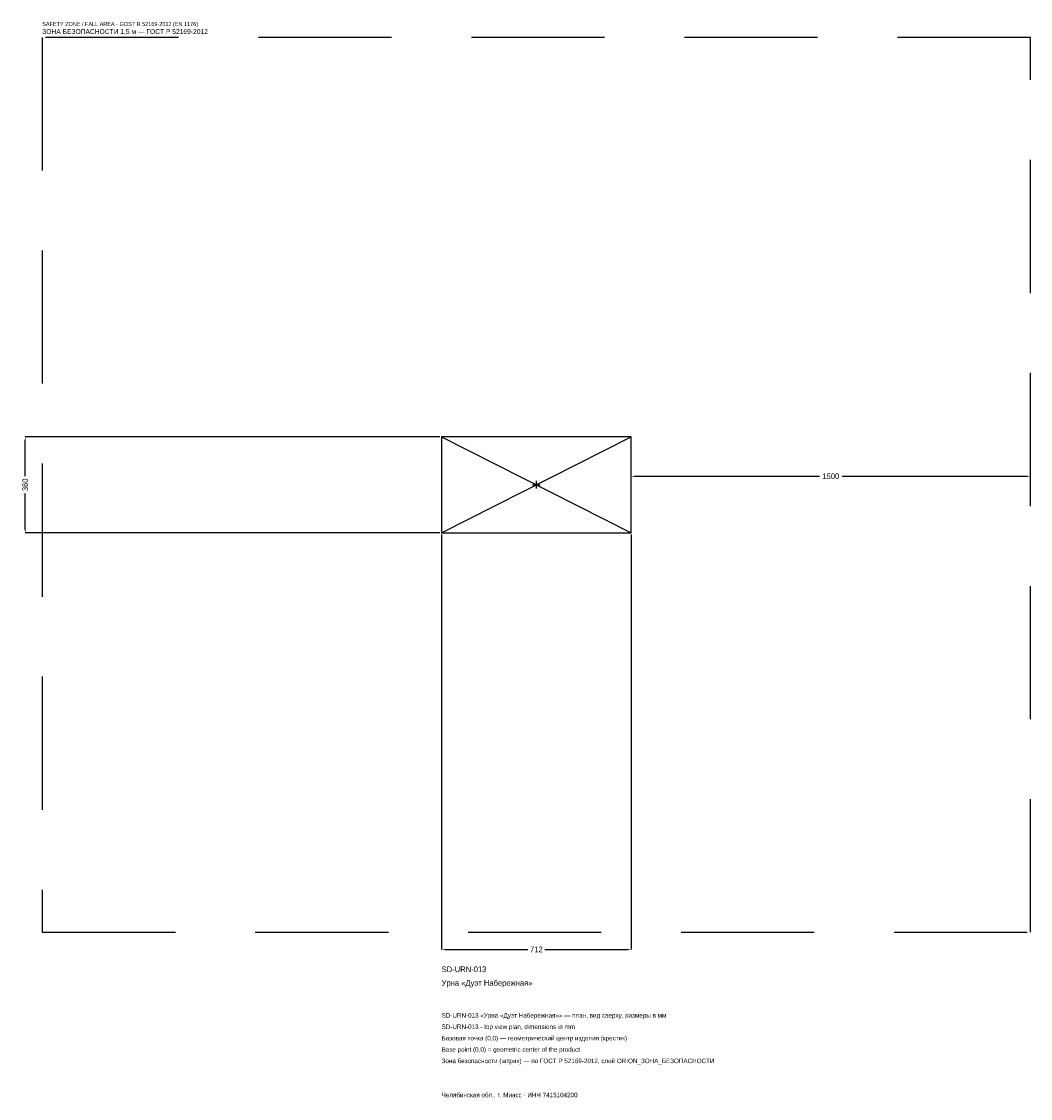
# Model space of a CAD drawing. Header units: metres. Extents: x -1934 to 1856, y -2304 to 1739.
import ezdxf

# ---------------------------------------------------------------- set-up
doc = ezdxf.new("R2010")
doc.units = ezdxf.units.M
doc.linetypes.add('DASHED', pattern=[800, 500, -300])
for name, color, linetype in [('ORION_ДАННЫЕ', 3, 'Continuous'), ('ORION_ЗОНА_БЕЗОПАСНОСТИ', 1, 'Continuous'), ('ORION_КОНТУР', 7, 'Continuous'), ('ORION_РАЗМЕРЫ', 8, 'Continuous')]:
    doc.layers.add(name, color=color, linetype=linetype)
doc.dimstyles.new('ORION', dxfattribs={"dimtxt": 21.36, "dimasz": 12.816, "dimexe": 1.25, "dimexo": 6.408, "dimtad": 1, "dimdec": 0, "dimcen": 2.5, "dimazin": 3, "dimtfac": 1, "dimtmove": 0, "dimatfit": 3, "dimarcsym": 0})

# ---------------------------------------------------------------- blocks, each defined once
blk = doc.blocks.new('_CLOSEDFILLED')
at = {"color": 0, "linetype": 'BYBLOCK'}
blk.add_solid([(-1, 0.16), (0, 0), (-1, -0.16)], dxfattribs=at)
blk = doc.blocks.new('*D1')
for p, q in [((-356, -186.408), (-356, -1744.08)), ((356, -186.408), (356, -1744.08)), ((-343.184, -1744.08), (-32.04, -1744.08)), ((32.04, -1744.08), (343.184, -1744.08))]:
    blk.add_line(p, q)
at = {"layer": 'Defpoints'}
for p in [(-356, -180), (356, -180), (-356, -1744.08)]:
    blk.add_point(p, dxfattribs=at)
at = {"layer": 'ORION_РАЗМЕРЫ', "xscale": 12.815999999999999, "yscale": 12.815999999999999, "rotation": 180}
blk.add_blockref('_CLOSEDFILLED', (-356, -1744.08), dxfattribs=at)
at = {"layer": 'ORION_РАЗМЕРЫ', "xscale": 12.815999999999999, "yscale": 12.815999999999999}
blk.add_blockref('_CLOSEDFILLED', (356, -1744.08), dxfattribs=at)
at = {"layer": 'ORION_РАЗМЕРЫ', "insert": (0, -1744.08), "char_height": 21.36, "attachment_point": 5}
blk.add_mtext('712', dxfattribs=at)
blk = doc.blocks.new('*D2')
for p, q in [((-362.408, 180), (-1920.08, 180)), ((-1920.08, 32.04), (-1920.08, 167.184)), ((-1920.08, -167.184), (-1920.08, -32.04)), ((-362.408, -180), (-1920.08, -180))]:
    blk.add_line(p, q)
at = {"layer": 'Defpoints'}
for p in [(-356, 180), (-1920.08, -180), (-356, -180)]:
    blk.add_point(p, dxfattribs=at)
at = {"layer": 'ORION_РАЗМЕРЫ', "xscale": 12.815999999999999, "yscale": 12.815999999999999}
for p, rotation in [((-1920.08, 180), 90), ((-1920.08, -180), 270)]:
    blk.add_blockref('_CLOSEDFILLED', p, dxfattribs=dict(at, rotation=rotation))
at = {"layer": 'ORION_РАЗМЕРЫ', "insert": (-1920.08, 0), "char_height": 21.36, "attachment_point": 5, "rotation": 90}
blk.add_mtext('360', dxfattribs=at)
blk = doc.blocks.new('*D3')
for p, q in [((356, 6.408), (356, 32.04)), ((368.816, 32.04), (1063.28, 32.04)), ((1148.72, 32.04), (1843.184, 32.04)), ((1856, 6.408), (1856, 32.04))]:
    blk.add_line(p, q)
at = {"layer": 'Defpoints'}
for p in [(356, 32.04), (356, 0), (1856, 0)]:
    blk.add_point(p, dxfattribs=at)
at = {"layer": 'ORION_РАЗМЕРЫ', "xscale": 12.815999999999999, "yscale": 12.815999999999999, "rotation": 180}
blk.add_blockref('_CLOSEDFILLED', (356, 32.04), dxfattribs=at)
at = {"layer": 'ORION_РАЗМЕРЫ', "xscale": 12.815999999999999, "yscale": 12.815999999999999}
blk.add_blockref('_CLOSEDFILLED', (1856, 32.04), dxfattribs=at)
at = {"layer": 'ORION_РАЗМЕРЫ', "insert": (1106, 32.04), "char_height": 21.36, "attachment_point": 5}
blk.add_mtext('1500', dxfattribs=at)
blk = doc.blocks.new('ОРИОН SD-URN-013 Урна Дуэт Набережная')
at = {"layer": 'ORION_ЗОНА_БЕЗОПАСНОСТИ', "linetype": 'DASHED'}
blk.add_lwpolyline([(-1856, -1680), (1856, -1680), (1856, 1680), (-1856, 1680)], close=True, dxfattribs=at)
at = {"layer": 'ORION_КОНТУР'}
for p, q in [((-356, -180), (356, 180)), ((-356, 180), (356, -180))]:
    blk.add_line(p, q, dxfattribs=at)
blk.add_lwpolyline([(-356, -180), (356, -180), (356, 180), (-356, 180)], close=True, dxfattribs=at)
at = {"layer": 'ORION_РАЗМЕРЫ'}
for p, q in [((-14.4, 0), (14.4, 0)), ((0, -14.4), (0, 14.4))]:
    blk.add_line(p, q, dxfattribs=at)
at = {"layer": 'ORION_ДАННЫЕ'}
for tag, p in [('АРТИКУЛ', (-356, -1829.52)), ('НАИМЕНОВАНИЕ', (-356, -1880.784))]:
    blk.add_attdef(tag, p, '', height=21.36, dxfattribs=at)
at = {"layer": 'ORION_ДАННЫЕ', "flags": 1}
for tag, p in [('ПРОИЗВОДИТЕЛЬ', (-356, -1932.048)), ('ТЕЛЕФОН', (-356, -1983.312)), ('САЙТ', (-356, -2085.84)), ('АДРЕС', (-356, -2137.104)), ('РЕКВИЗИТЫ', (-356, -2188.368)), ('ГАБАРИТЫ', (-356, -2239.632)), ('ЗОНА_БЕЗОПАСНОСТИ', (-356, -2290.896))]:
    blk.add_attdef(tag, p, '', height=21.36, dxfattribs=at)
at = {"layer": 'ORION_ЗОНА_БЕЗОПАСНОСТИ', "color": 1}
for s, height, p in [('SAFETY ZONE / FALL AREA - GOST R 52169-2012 (EN 1176)', 14.952, (-1856, 1722.72)), ('ЗОНА БЕЗОПАСНОСТИ 1,5 м — ГОСТ Р 52169-2012', 18.156, (-1856, 1692.816))]:
    blk.add_text(s, height=height, dxfattribs=at).set_placement(p)
at = {"layer": 'ORION_РАЗМЕРЫ'}
dim = blk.add_linear_dim(base=(-1920.08, -180), p1=(-356, -180), p2=(-356, 180), angle=90, dimstyle='ORION', dxfattribs=at)
dim.commit()
dim.dimension.update_dxf_attribs({"geometry": '*D2', "text_midpoint": (-1920.08, 0)})
for base, p1, p2, picture, middle in [((356, 32.04), (356, 0), (1856, 0), '*D3', (1106, 32.04)), ((-356, -1744.08), (-356, -180), (356, -180), '*D1', (0, -1744.08))]:
    dim = blk.add_linear_dim(base=base, p1=p1, p2=p2, dimstyle='ORION', dxfattribs=at)
    dim.commit()
    dim.dimension.update_dxf_attribs({"geometry": picture, "text_midpoint": middle})

msp = doc.modelspace()

# ---------------------------------------------------------------- block references
msp.add_blockref('ОРИОН SD-URN-013 Урна Дуэт Набережная', (0, 0)).add_auto_attribs({'АРТИКУЛ': 'SD-URN-013', 'НАИМЕНОВАНИЕ': 'Урна «Дуэт Набережная»'})

# ---------------------------------------------------------------- texts
at = {"layer": 'ORION_ДАННЫЕ', "color": 3}
for s, p in [('SD-URN-013 «Урна «Дуэт Набережная»» — план, вид сверху, размеры в мм', (-356, -2000.4)), ('SD-URN-013 - top view plan, dimensions in mm', (-356, -2043.12)), ('Челябинская обл., г. Миасс · ИНН 7415104200', (-356, -2299.44))]:
    msp.add_text(s, height=17.088, dxfattribs=at).set_placement(p)
at = {"layer": 'ORION_ДАННЫЕ', "color": 7}
for s, p in [('Базовая точка (0,0) — геометрический центр изделия (крестик)', (-356, -2085.84)), ('Base point (0,0) = geometric center of the product', (-356, -2128.56))]:
    msp.add_text(s, height=17.088, dxfattribs=at).set_placement(p)
at = {"layer": 'ORION_ДАННЫЕ', "color": 1}
msp.add_text('Зона безопасности (штрих) — по ГОСТ Р 52169-2012, слой ORION_ЗОНА_БЕЗОПАСНОСТИ', height=17.088, dxfattribs=at).set_placement((-356, -2171.28))

doc.saveas('drawing.dxf')
